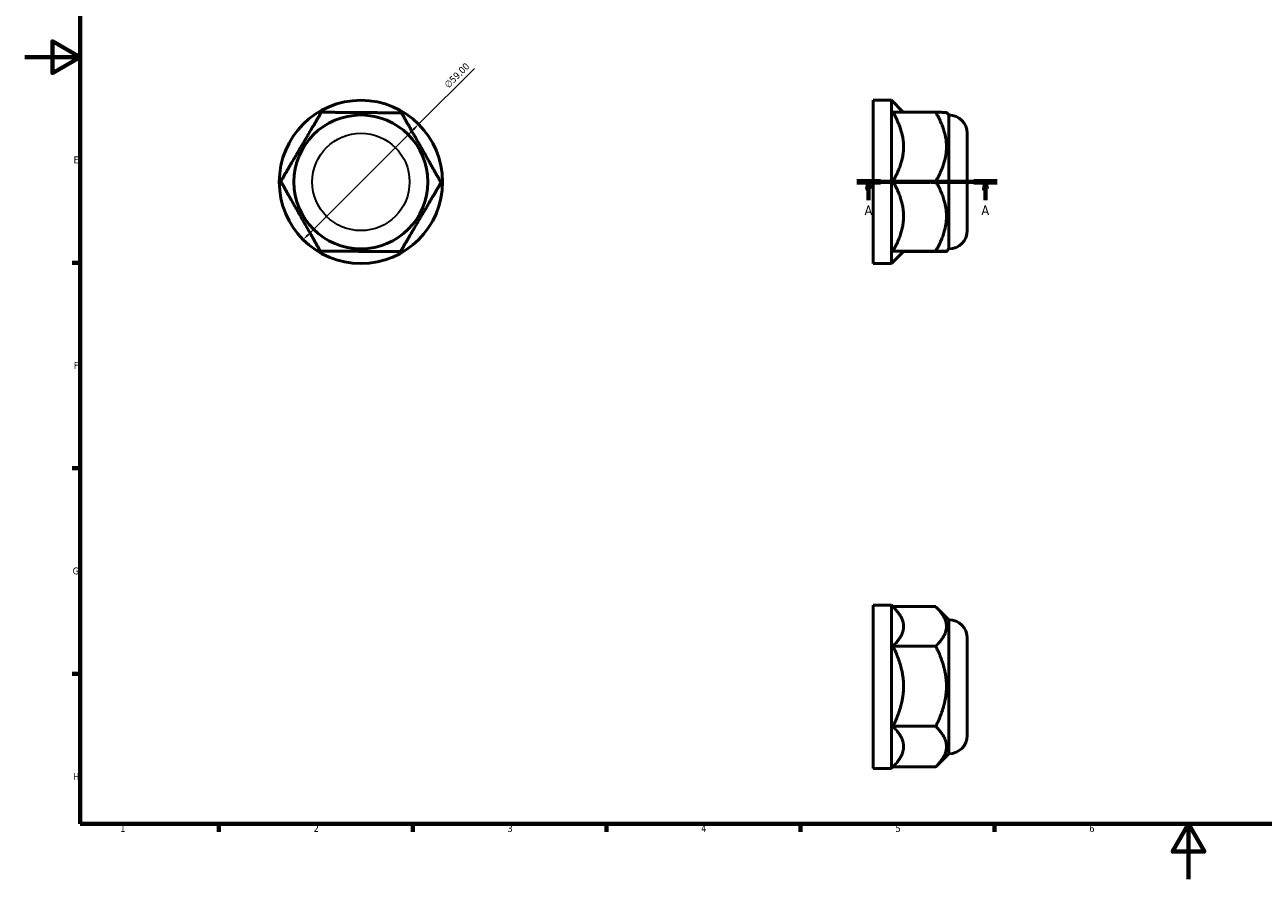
# Model space of a CAD drawing. Header units: millimetres. Extents: x 0 to 895, y 0 to 594.
# Tile 1 of 3: x 0 to 448, y 0 to 309. Entities that reach past the tile are written whole.
import ezdxf

# ---------------------------------------------------------------- set-up
doc = ezdxf.new("R2010")
doc.units = ezdxf.units.MM
doc.linetypes.add('CHAIN', pattern=[0.7087, 0.4724, -0.0591, 0.1181, -0.0591])
for name, color, linetype, lineweight in [('Border (ISO)', 7, 'Continuous', 70), ('Dimension (ISO)', 7, 'Continuous', 25), ('Section Line (ISO)', 7, 'CHAIN', 70), ('Visible (ISO)', 7, 'Continuous', 50), ('Visible Narrow (ISO)', 7, 'Continuous', 35)]:
    doc.layers.add(name, color=color, linetype=linetype, lineweight=lineweight)
doc.styles.add('Label Text (ISO)', font='tahoma.ttf')
doc.styles.add('Note Text (ISO)', font='tahoma.ttf')
doc.dimstyles.new('Default (ISO)', dxfattribs={"dimtxt": 2.5, "dimasz": 2.5, "dimexe": 3.175, "dimexo": 0, "dimgap": 0.762, "dimtad": 1, "dimrnd": 1e-08, "dimzin": 0, "dimtxsty": 'Note Text (ISO)', "dimcen": 0.09, "dimdle": 10, "dimclrd": 256, "dimclre": 256, "dimclrt": 232, "dimazin": 0, "dimtfac": 1.40208, "dimtmove": 0, "dimatfit": 3, "dimfxl": 1, "dimtolj": 1, "dimtzin": 0, "dimlwd": -1, "dimlwe": -1, "dimarcsym": 0})

# ---------------------------------------------------------------- blocks, each defined once
blk = doc.blocks.new('Borders Default Border')
at = {"layer": 'Border (ISO)'}
for p, q in [((20, 222.75), (17.1, 222.75)), ((20, 148.5), (17.1, 148.5)), ((20, 74.25), (17.1, 74.25)), ((70.08, 20), (70.08, 17.1)), ((140.17, 20), (140.17, 17.1)), ((210.25, 20), (210.25, 17.1)), ((280.33, 20), (280.33, 17.1)), ((350.42, 20), (350.42, 17.1))]:
    blk.add_line(p, q, dxfattribs=at)
at = {"layer": 'Border (ISO)', "flags": 128}
for points in [[(20, 20), (20, 574), (821, 574), (821, 20), (20, 20)], [(0, 297), (20, 297), (10, 302.77), (10, 291.23), (20, 297)], [(420.5, 0), (420.5, 20), (414.73, 10), (426.27, 10), (420.5, 20)]]:
    blk.add_lwpolyline(points, dxfattribs=at)
at = {"layer": 'Border (ISO)', "color": 232, "true_color": 0xca0064, "char_height": 2.5, "attachment_point": 7, "style": 'Note Text (ISO)'}
for s, insert in [('E', (17.64, 258.63)), ('F', (17.7, 184.38)), ('G', (17.31, 110.08)), ('H', (17.44, 35.88)), ('1', (34.48, 17.1)), ('2', (104.37, 17.1)), ('3', (174.43, 17.05)), ('4', (244.42, 17.1)), ('5', (314.64, 17.05)), ('6', (384.66, 17.05))]:
    blk.add_mtext(s, dxfattribs=dict(at, insert=insert))
blk = doc.blocks.new('2dTransSection0')
at = {"layer": 'Section Line (ISO)', "linetype": 'CHAIN'}
blk.add_line((300.68, 251.93), (351.38, 251.93), dxfattribs=at)
at = {"layer": 'Section Line (ISO)', "linetype": 'Continuous', "lineweight": 140}
for p, q in [((300.68, 251.93), (309.16, 251.93)), ((342.91, 251.93), (351.38, 251.93))]:
    blk.add_line(p, q, dxfattribs=at)
at = {"layer": 'Section Line (ISO)', "linetype": 'Continuous'}
for p, q in [((304.92, 251.93), (304.42, 249.43)), ((304.92, 249.43), (304.92, 251.93)), ((305.42, 249.43), (304.92, 251.93)), ((347.14, 251.93), (346.64, 249.43)), ((347.14, 249.43), (347.14, 251.93)), ((347.64, 249.43), (347.14, 251.93)), ((304.42, 249.43), (305.42, 249.43)), ((304.92, 245.37), (304.92, 249.43)), ((346.64, 249.43), (347.64, 249.43)), ((347.14, 245.37), (347.14, 249.43))]:
    blk.add_line(p, q, dxfattribs=at)
at = {"layer": 'Section Line (ISO)', "linetype": 'Continuous', "flags": 128}
for points in [[(305.42, 249.43), (304.92, 251.93), (304.42, 249.43), (305.42, 249.43)], [(347.64, 249.43), (347.14, 251.93), (346.64, 249.43), (347.64, 249.43)]]:
    blk.add_lwpolyline(points, dxfattribs=at)
at = {"layer": 'Section Line (ISO)'}
for points in [[(305.42, 249.43), (304.92, 251.93), (304.42, 249.43), (305.42, 249.43)], [(347.64, 249.43), (347.14, 251.93), (346.64, 249.43), (347.64, 249.43)]]:
    blk.add_solid(points, dxfattribs=at)
at = {"layer": 'Section Line (ISO)', "char_height": 3.5, "attachment_point": 7, "style": 'Label Text (ISO)'}
for insert in [(303.43, 239.93), (345.65, 239.93)]:
    blk.add_mtext('A', dxfattribs=dict(at, insert=insert))
blk = doc.blocks.new('*D10')
at = {"layer": 'Defpoints', "color": 0, "transparency": 16777216}
for p in [(142.32, 272.79), (100.6, 231.07)]:
    blk.add_point(p, dxfattribs=at)
at = {"layer": 'Dimension (ISO)', "transparency": 16777216}
for p, q in [((142.32, 272.79), (162.46, 292.93)), ((102.37, 232.84), (140.55, 271.02))]:
    blk.add_line(p, q, dxfattribs=at)
for points in [[(140.26, 271.31), (140.85, 270.72), (142.32, 272.79)], [(102.07, 233.13), (102.66, 232.54), (100.6, 231.07)]]:
    blk.add_solid(points, dxfattribs=at)
at = {"layer": 'Dimension (ISO)', "color": 232, "true_color": 0xca0064, "transparency": 16777216, "insert": (151.35, 287.44), "char_height": 2.5, "attachment_point": 1, "rotation": 45, "style": 'Note Text (ISO)'}
blk.add_mtext('\\A1;∅59,00', dxfattribs=at)

msp = doc.modelspace()

# ---------------------------------------------------------------- linework, layer by layer
at = {"layer": 'Visible (ISO)'}
for p, q in [((306.531, 222.427), (306.531, 281.427)), ((306.531, 281.427), (313.131, 281.427)), ((313.131, 222.427), (313.131, 281.427)), ((317.443, 277.116), (313.131, 281.427)), ((313.677, 277.116), (329.167, 277.116)), ((333.931, 276.117), (333.045, 277.003)), ((333.931, 227.737), (333.931, 276.117)), ((340.531, 234.337), (340.531, 269.517)), ((313.677, 252.156), (329.167, 252.156)), ((317.555, 226.852), (313.131, 222.427)), ((313.677, 226.967), (329.167, 226.967)), ((317.443, 226.739), (329.167, 226.739)), ((333.931, 227.737), (333.045, 226.852)), ((306.531, 222.427), (313.131, 222.427)), ((306.531, 40.029), (306.531, 99.029)), ((306.531, 99.029), (313.131, 99.029)), ((313.131, 40.029), (313.131, 99.029)), ((313.808, 98.352), (313.131, 99.029)), ((313.678, 98.482), (329.167, 98.482)), ((333.931, 93.719), (329.298, 98.352)), ((333.931, 45.339), (333.931, 93.719)), ((340.531, 51.939), (340.531, 87.119)), ((313.677, 84.203), (329.167, 84.203)), ((313.677, 55.25), (329.167, 55.25)), ((333.931, 45.339), (329.298, 40.705)), ((313.678, 40.576), (313.131, 40.029)), ((313.677, 40.576), (329.167, 40.576)), ((306.531, 40.029), (313.131, 40.029))]:
    msp.add_line(p, q, dxfattribs=at)
for radius in [29.5, 24.19]:
    msp.add_circle((121.459, 251.927), radius, dxfattribs=at)
for centre, start, end in [((333.931, 269.517), 0, 90), ((333.931, 234.337), 270, 0), ((333.931, 87.119), 0, 90), ((333.931, 51.939), 270, 0)]:
    msp.add_arc(centre, 6.6, start, end, dxfattribs=at)
for points, weights in [([(99.843, 264.636), (103.248, 270.428), (107.18, 277.116)], [1.52871385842, 1.52871385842, 1.41895714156]), ([(107.18, 277.116), (114.938, 277.055), (121.657, 277.002)], [1.41895714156, 1.52871385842, 1.52871385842]), ([(121.657, 277.002), (128.375, 276.949), (136.133, 276.887)], [1.52871385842, 1.52871385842, 1.41895714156]), ([(136.133, 276.887), (139.959, 270.138), (143.272, 264.293)], [1.41895714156, 1.52871385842, 1.52871385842]), ([(317.556, 264.636), (317.556, 270.428), (313.677, 277.116)], [1, 1.04053426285, 1.00497636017]), ([(329.167, 277.116), (332.993, 277.055), (333.045, 277.003)], [1.41895714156, 1.52709674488, 1.52869003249]), ([(333.046, 264.636), (333.046, 270.428), (329.167, 277.116)], [1.52871385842, 1.52871385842, 1.41895714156]), ([(92.505, 252.156), (96.437, 258.844), (99.843, 264.636)], [1.41895714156, 1.52871385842, 1.52871385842]), ([(143.272, 264.293), (146.586, 258.448), (150.412, 251.699)], [1.52871385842, 1.52871385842, 1.41895714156]), ([(313.677, 252.156), (317.556, 258.844), (317.556, 264.636)], [1.00497636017, 1.04053426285, 1]), ([(329.167, 252.156), (333.046, 258.844), (333.046, 264.636)], [1.41895714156, 1.52871385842, 1.52871385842]), ([(99.645, 239.562), (96.331, 245.407), (92.505, 252.156)], [1.52871385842, 1.52871385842, 1.41895714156]), ([(150.412, 251.699), (146.48, 245.011), (143.074, 239.219)], [1.41895714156, 1.52871385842, 1.52871385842]), ([(317.556, 239.562), (317.556, 245.407), (313.677, 252.156)], [1, 1.04053426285, 1.00497636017]), ([(333.046, 239.562), (333.046, 245.407), (329.167, 252.156)], [1.52871385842, 1.52871385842, 1.41895714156]), ([(106.784, 226.967), (102.958, 233.717), (99.645, 239.562)], [1.41895714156, 1.52871385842, 1.52871385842]), ([(143.074, 239.219), (139.669, 233.427), (135.737, 226.739)], [1.52871385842, 1.52871385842, 1.41895714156]), ([(313.677, 226.967), (317.556, 233.717), (317.556, 239.562)], [1.00497636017, 1.04053426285, 1]), ([(329.167, 226.967), (333.046, 233.717), (333.046, 239.562)], [1.41895714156, 1.52871385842, 1.52871385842]), ([(121.261, 226.853), (114.542, 226.906), (106.784, 226.967)], [1.52871385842, 1.52871385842, 1.41895714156]), ([(135.737, 226.739), (127.979, 226.8), (121.261, 226.853)], [1.41895714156, 1.52871385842, 1.52871385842]), ([(317.556, 226.853), (317.556, 226.906), (313.677, 226.967)], [1, 1.04053426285, 1.00497636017]), ([(317.555, 226.852), (317.556, 226.852), (317.556, 226.853)], [1.00113328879, 1.00057428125, 1]), ([(333.046, 226.853), (333.046, 226.906), (329.167, 226.967)], [1.52871385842, 1.52871385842, 1.41895714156]), ([(329.167, 226.739), (333.046, 226.8), (333.046, 226.853)], [1.41895714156, 1.52871385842, 1.52871385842]), ([(333.046, 91.343), (333.046, 94.656), (329.167, 98.482)], [1.52871385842, 1.52871385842, 1.41895714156]), ([(317.556, 91.343), (317.556, 94.604), (313.808, 98.352)], [1, 1.0398693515, 1.0061224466]), ([(313.677, 84.203), (317.556, 88.029), (317.556, 91.343)], [1.00497636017, 1.04053426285, 1]), ([(329.167, 84.203), (333.046, 88.029), (333.046, 91.343)], [1.41895714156, 1.52871385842, 1.52871385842]), ([(317.556, 69.727), (317.556, 76.445), (313.677, 84.203)], [1, 1.04053426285, 1.00497636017]), ([(333.046, 69.727), (333.046, 76.445), (329.167, 84.203)], [1.52871385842, 1.52871385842, 1.41895714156]), ([(313.677, 55.25), (317.556, 63.008), (317.556, 69.727)], [1.00497636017, 1.04053426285, 1]), ([(329.167, 55.25), (333.046, 63.008), (333.046, 69.727)], [1.41895714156, 1.52871385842, 1.52871385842]), ([(317.556, 47.913), (317.556, 51.318), (313.677, 55.25)], [1, 1.04053426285, 1.00497636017]), ([(333.046, 47.913), (333.046, 51.318), (329.167, 55.25)], [1.52871385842, 1.52871385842, 1.41895714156]), ([(313.677, 40.576), (317.556, 44.508), (317.556, 47.913)], [1.00497636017, 1.04053426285, 1]), ([(329.167, 40.576), (333.046, 44.508), (333.046, 47.913)], [1.41895714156, 1.52871385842, 1.52871385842]), ([(329.298, 40.705), (329.233, 40.641), (329.167, 40.576)], [1.42239260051, 1.42068852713, 1.41895714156])]:
    msp.add_rational_spline(points, weights, degree=2, dxfattribs=at)
at = {"layer": 'Visible Narrow (ISO)'}
msp.add_circle((121.459, 251.927), 17.59, dxfattribs=at)

# ---------------------------------------------------------------- block references
msp.add_blockref('Borders Default Border', (0, 0))
at = {"layer": 'Section Line (ISO)'}
msp.add_blockref('2dTransSection0', (0, 0), dxfattribs=at)

# ---------------------------------------------------------------- dimensions: what is measured, and where the dimension line sits
at = {"layer": 'Dimension (ISO)'}
dim = msp.add_diameter_dim_2p(p1=(100.599, 231.068), p2=(142.318, 272.787), dimstyle='Default (ISO)', override={"dimdec": 2, "dimlfac": 1, "dimtp": 0, "dimtm": 0, "dimtdec": 2, "dimatfit": 2}, dxfattribs=at)
dim.commit()
dim.dimension.update_dxf_attribs({"geometry": '*D10', "text_midpoint": (158.042, 288.511), "dimtype": 163})

doc.saveas('drawing.dxf')
